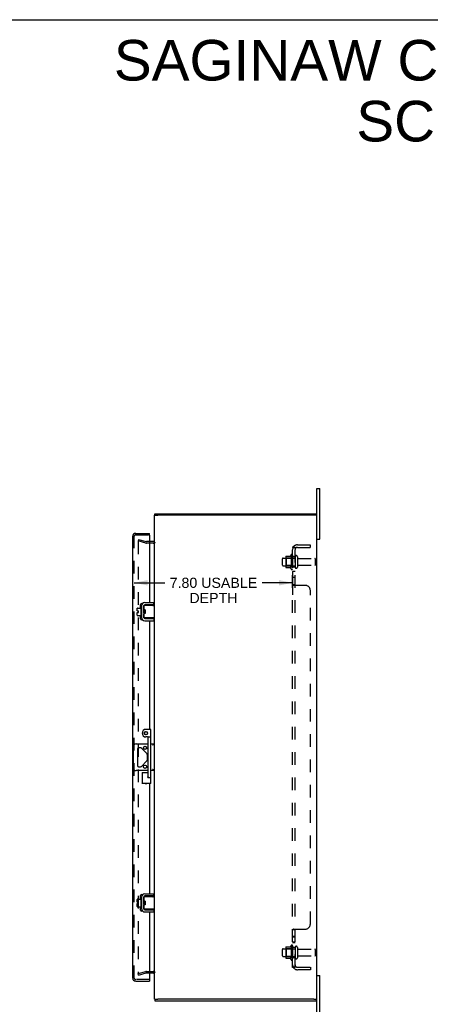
# Model space of a CAD drawing. Header units: inches. Extents: x 0 to 113, y 0 to 73.
# Tile 5 of 6: x 57 to 77, y 25 to 73. Entities that reach past the tile are written whole.
import ezdxf

# ---------------------------------------------------------------- set-up
doc = ezdxf.new("R2010")
doc.units = ezdxf.units.IN
doc.header["$LTSCALE"] = 6.233333
doc.header["$MEASUREMENT"] = 0
doc.linetypes.add('HIDDEN', pattern=[0.2, 0.1, -0.1])
doc.layers.get('0').update_dxf_attribs({"linetype": 'CONTINUOUS'})
for name, color, linetype in [('DEFAULT_2', 8, 'HIDDEN'), ('DIMENSIONS', 7, 'CONTINUOUS'), ('DOOR_ASSEMBLY', 7, 'CONTINUOUS'), ('SUBPANEL', 7, 'CONTINUOUS')]:
    doc.layers.add(name, color=color, linetype=linetype)
doc.styles.get("Standard").update_dxf_attribs({"font": 'arial.ttf'})
doc.dimstyles.new('DIMSTYLE_1', dxfattribs={"dimtxt": 0.5, "dimasz": 0.666667, "dimexe": 0.09, "dimexo": 0.07, "dimgap": 0.0375, "dimtad": 0, "dimtih": 1, "dimtoh": 1, "dimzin": 4, "dimdsep": 46, "dimtxsty": 'Standard', "dimblk": '_FILLED', "dimblk1": '_FILLED', "dimblk2": '_FILLED', "dimcen": 0.09, "dimadec": 3, "dimazin": 1, "dimtfac": 1, "dimtdec": 3, "dimtofl": 0, "dimtmove": 0, "dimatfit": 3, "dimldrblk": '_FILLED', "dimfxl": 0, "dimtolj": 1, "dimtzin": 4, "dimarcsym": 0})

# ---------------------------------------------------------------- blocks, each defined once
blk = doc.blocks.new('_FILLED')
at = {"color": 0, "linetype": 'ByBlock'}
blk.add_solid([(0, 0), (-1, 0.2), (-1, -0.2)], dxfattribs=at)
blk = doc.blocks.new('*D5')
at = {"layer": 'DIMENSIONS', "color": 2, "linetype": 'Continuous'}
for p, q in [((70.581, 46.143), (70.581, 44.987)), ((62.783, 45.587), (64.281, 45.587)), ((70.581, 45.587), (69.084, 45.587))]:
    blk.add_line(p, q, dxfattribs=at)
at = {"layer": 'DIMENSIONS', "color": 2, "linetype": 'Continuous', "xscale": 0.6666666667, "yscale": 0.6666666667, "zscale": 0.6666666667, "rotation": 180}
blk.add_blockref('_FILLED', (62.783, 45.587), dxfattribs=at)
at = {"layer": 'DIMENSIONS', "color": 2, "linetype": 'Continuous', "xscale": 0.6666666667, "yscale": 0.6666666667, "zscale": 0.6666666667}
blk.add_blockref('_FILLED', (70.581, 45.587), dxfattribs=at)
at = {"layer": 'DIMENSIONS', "color": 2, "linetype": 'Continuous', "insert": (66.682, 45.837), "char_height": 0.5, "width": 4.30297, "attachment_point": 2, "line_spacing_factor": 0.9}
blk.add_mtext('7.80 USABLE\\PDEPTH', dxfattribs=at)

msp = doc.modelspace()

# ---------------------------------------------------------------- linework, layer by layer
at = {"color": 7, "linetype": 'Continuous'}
for p, q in [((0, 73.333), (113.333, 73.333)), ((71.781, 50.24), (71.916, 50.24)), ((71.916, 47.74), (71.916, 50.24)), ((63.781, 48.915), (63.936, 48.915)), ((63.801, 48.915), (63.801, 48.99)), ((71.781, 48.915), (71.634, 48.915)), ((71.751, 48.915), (71.751, 48.99)), ((71.781, 47.74), (71.916, 47.74)), ((62.929, 44.199), (62.929, 44.335)), ((62.929, 44.199), (62.997, 44.199)), ((62.939, 44.345), (63.104, 44.345)), ((62.997, 44.131), (62.997, 44.199)), ((63.104, 44.409), (63.104, 43.922)), ((63.114, 44.419), (63.134, 44.419)), ((63.144, 44.479), (63.147, 44.479)), ((63.248, 44.448), (63.248, 43.883)), ((63.252, 44.277), (63.248, 44.284)), ((63.252, 44.283), (63.252, 44.468)), ((63.262, 44.478), (63.781, 44.478)), ((63.312, 44.258), (63.262, 44.258)), ((63.27, 44.246), (63.263, 44.258)), ((63.274, 44.258), (63.269, 44.248)), ((63.282, 44.153), (63.28, 44.178)), ((63.748, 44.508), (63.308, 44.508)), ((63.312, 44.258), (63.312, 44.073)), ((63.748, 44.508), (63.748, 44.612)), ((63.781, 43.853), (63.781, 44.478)), ((62.929, 43.985), (62.929, 44.131)), ((62.929, 44.131), (62.997, 44.131)), ((62.939, 43.975), (63.104, 43.975)), ((63.114, 43.912), (63.134, 43.912)), ((63.144, 43.852), (63.147, 43.852)), ((63.248, 44.076), (63.254, 44.064)), ((63.252, 43.863), (63.252, 44.048)), ((63.312, 44.073), (63.262, 44.073)), ((63.781, 43.853), (63.262, 43.853)), ((63.288, 44.073), (63.294, 44.082)), ((63.292, 44.085), (63.299, 44.073)), ((63.308, 43.823), (63.748, 43.823)), ((63.708, 43.86), (63.701, 43.863)), ((63.748, 43.823), (63.748, 43.719)), ((62.745, 36.459), (62.745, 37.521)), ((62.87, 37.646), (63.466, 37.646)), ((62.936, 37.393), (62.936, 36.588)), ((63.097, 37.455), (62.998, 37.455)), ((63.407, 37.171), (63.141, 37.437)), ((63.606, 37.646), (63.781, 37.646)), ((63.426, 36.854), (63.426, 37.127)), ((62.998, 36.525), (63.097, 36.525)), ((63.141, 36.544), (63.407, 36.809)), ((63.466, 36.334), (62.87, 36.334)), ((63.781, 36.334), (63.606, 36.334)), ((63.144, 30.129), (63.147, 30.129)), ((63.248, 30.098), (63.248, 29.533)), ((63.252, 29.933), (63.252, 30.118)), ((63.262, 30.128), (63.781, 30.128)), ((63.748, 30.158), (63.308, 30.158)), ((63.748, 30.158), (63.748, 30.262)), ((63.781, 29.503), (63.781, 30.128)), ((62.929, 29.849), (62.929, 29.985)), ((62.929, 29.849), (62.997, 29.849)), ((62.929, 29.781), (62.997, 29.781)), ((62.929, 29.635), (62.929, 29.781)), ((62.939, 29.995), (63.104, 29.995)), ((62.939, 29.625), (63.104, 29.625)), ((62.997, 29.781), (62.997, 29.849)), ((63.104, 30.059), (63.104, 29.572)), ((63.114, 30.069), (63.134, 30.069)), ((63.252, 29.927), (63.248, 29.934)), ((63.248, 29.726), (63.254, 29.714)), ((63.252, 29.513), (63.252, 29.698)), ((63.312, 29.908), (63.262, 29.908)), ((63.312, 29.723), (63.262, 29.723)), ((63.27, 29.896), (63.263, 29.908)), ((63.274, 29.908), (63.269, 29.898)), ((63.282, 29.803), (63.28, 29.828)), ((63.288, 29.723), (63.294, 29.732)), ((63.292, 29.735), (63.299, 29.723)), ((63.312, 29.908), (63.312, 29.723)), ((63.114, 29.562), (63.134, 29.562)), ((63.144, 29.502), (63.147, 29.502)), ((63.781, 29.503), (63.262, 29.503)), ((63.308, 29.473), (63.748, 29.473)), ((63.708, 29.51), (63.701, 29.513)), ((63.748, 29.473), (63.748, 29.369)), ((71.781, 26.24), (71.916, 26.24)), ((71.916, 23.74), (71.916, 26.24)), ((63.781, 25.065), (63.936, 25.065)), ((63.801, 25.065), (63.801, 24.99)), ((71.626, 25.065), (71.781, 25.065)), ((71.751, 25.065), (71.751, 24.99))]:
    msp.add_line(p, q, dxfattribs=at)
at = {"color": 3, "linetype": 'Continuous'}
for p, q in [((71.781, 23.74), (71.781, 50.24)), ((63.781, 44.478), (63.781, 48.915)), ((63.801, 48.99), (71.751, 48.99)), ((71.626, 48.915), (63.936, 48.915)), ((63.711, 47.615), (63.533, 47.615)), ((63.144, 44.479), (63.144, 43.852)), ((63.308, 44.612), (63.748, 44.612)), ((63.308, 43.719), (63.748, 43.719)), ((63.781, 30.128), (63.781, 43.853)), ((63.144, 30.129), (63.144, 29.502)), ((63.308, 30.262), (63.748, 30.262)), ((63.308, 29.369), (63.748, 29.369)), ((63.781, 25.065), (63.781, 29.503)), ((63.533, 26.365), (63.711, 26.365)), ((63.801, 24.99), (71.751, 24.99)), ((71.626, 25.065), (63.936, 25.065))]:
    msp.add_line(p, q, dxfattribs=at)
at = {"color": 7, "linetype": 'Continuous'}
for points in [[(63.255, 44.189), (63.254, 44.2), (63.253, 44.21), (63.252, 44.22), (63.252, 44.229), (63.251, 44.239), (63.25, 44.247), (63.25, 44.255), (63.249, 44.262), (63.248, 44.269), (63.248, 44.274), (63.248, 44.275)], [(63.252, 44.283), (63.252, 44.281), (63.252, 44.279), (63.252, 44.278), (63.252, 44.276), (63.252, 44.274), (63.252, 44.273), (63.253, 44.272), (63.253, 44.27), (63.253, 44.269), (63.254, 44.268), (63.254, 44.267), (63.255, 44.266), (63.255, 44.265), (63.255, 44.264), (63.256, 44.263), (63.256, 44.262), (63.257, 44.261), (63.257, 44.26), (63.258, 44.26), (63.259, 44.259), (63.259, 44.259), (63.26, 44.258), (63.261, 44.258), (63.262, 44.258)], [(63.258, 44.135), (63.257, 44.157), (63.255, 44.189)], [(63.28, 44.178), (63.279, 44.186), (63.278, 44.193), (63.278, 44.201), (63.277, 44.208), (63.276, 44.215), (63.275, 44.221), (63.274, 44.227), (63.274, 44.232), (63.273, 44.236), (63.272, 44.24), (63.271, 44.243), (63.27, 44.245), (63.27, 44.246)], [(63.292, 44.085), (63.292, 44.086), (63.291, 44.088), (63.29, 44.091), (63.289, 44.095), (63.289, 44.099), (63.288, 44.104), (63.287, 44.11), (63.286, 44.116), (63.285, 44.123), (63.285, 44.13), (63.284, 44.138), (63.283, 44.145), (63.282, 44.153)], [(63.305, 44.189), (63.304, 44.199), (63.303, 44.21), (63.302, 44.22), (63.302, 44.23), (63.301, 44.239), (63.3, 44.247), (63.3, 44.255), (63.299, 44.258)], [(63.308, 44.135), (63.307, 44.156), (63.305, 44.189)], [(63.701, 44.468), (63.708, 44.47), (63.712, 44.471), (63.715, 44.473), (63.718, 44.473), (63.721, 44.474), (63.724, 44.475), (63.726, 44.476), (63.729, 44.476), (63.731, 44.477), (63.734, 44.477), (63.736, 44.478), (63.738, 44.478), (63.74, 44.478)], [(63.262, 44.073), (63.261, 44.073), (63.26, 44.072), (63.259, 44.072), (63.259, 44.072), (63.258, 44.071), (63.258, 44.07), (63.257, 44.07), (63.256, 44.069), (63.256, 44.068), (63.255, 44.067), (63.255, 44.066), (63.255, 44.065), (63.254, 44.064), (63.254, 44.063), (63.253, 44.062), (63.253, 44.06), (63.253, 44.059), (63.253, 44.058), (63.252, 44.056), (63.252, 44.055), (63.252, 44.053), (63.252, 44.052), (63.252, 44.05), (63.252, 44.048)], [(63.263, 44.073), (63.262, 44.079), (63.261, 44.087), (63.261, 44.096), (63.26, 44.105), (63.259, 44.115), (63.259, 44.125), (63.258, 44.135)], [(63.312, 44.086), (63.312, 44.086), (63.311, 44.095), (63.31, 44.104), (63.309, 44.114), (63.309, 44.124), (63.308, 44.135)], [(63.74, 43.853), (63.738, 43.853), (63.736, 43.853), (63.734, 43.853), (63.731, 43.854), (63.729, 43.854), (63.726, 43.855), (63.724, 43.855), (63.721, 43.856), (63.718, 43.857), (63.715, 43.858), (63.712, 43.859), (63.708, 43.86)], [(63.775, 37.646), (63.771, 37.646), (63.767, 37.644), (63.763, 37.642), (63.758, 37.64), (63.753, 37.636), (63.748, 37.633), (63.742, 37.629), (63.737, 37.625), (63.731, 37.62), (63.725, 37.616), (63.718, 37.611), (63.712, 37.606), (63.706, 37.601), (63.7, 37.596), (63.694, 37.591), (63.687, 37.586)], [(63.706, 36.379), (63.694, 36.389), (63.687, 36.394)], [(63.775, 36.334), (63.771, 36.335), (63.767, 36.336), (63.763, 36.338), (63.758, 36.341), (63.753, 36.344), (63.748, 36.348), (63.742, 36.352), (63.737, 36.356), (63.731, 36.36), (63.725, 36.365), (63.718, 36.37), (63.712, 36.374), (63.706, 36.379)], [(63.701, 30.118), (63.708, 30.12), (63.712, 30.121), (63.715, 30.123), (63.718, 30.123), (63.721, 30.124), (63.724, 30.125), (63.726, 30.126), (63.729, 30.126), (63.731, 30.127), (63.734, 30.127), (63.736, 30.128), (63.738, 30.128), (63.74, 30.128)], [(63.255, 29.839), (63.254, 29.85), (63.253, 29.86), (63.252, 29.87), (63.252, 29.879), (63.251, 29.889), (63.25, 29.897), (63.25, 29.905), (63.249, 29.912), (63.248, 29.919), (63.248, 29.924), (63.248, 29.925)], [(63.252, 29.933), (63.252, 29.931), (63.252, 29.929), (63.252, 29.928), (63.252, 29.926), (63.252, 29.924), (63.252, 29.923), (63.253, 29.922), (63.253, 29.92), (63.253, 29.919), (63.254, 29.918), (63.254, 29.917), (63.255, 29.916), (63.255, 29.915), (63.255, 29.914), (63.256, 29.913), (63.256, 29.912), (63.257, 29.911), (63.257, 29.91), (63.258, 29.91), (63.259, 29.909), (63.259, 29.909), (63.26, 29.908), (63.261, 29.908), (63.262, 29.908)], [(63.262, 29.723), (63.261, 29.723), (63.26, 29.722), (63.259, 29.722), (63.259, 29.722), (63.258, 29.721), (63.258, 29.72), (63.257, 29.72), (63.256, 29.719), (63.256, 29.718), (63.255, 29.717), (63.255, 29.716), (63.255, 29.715), (63.254, 29.714), (63.254, 29.713), (63.253, 29.712), (63.253, 29.71), (63.253, 29.709), (63.253, 29.708), (63.252, 29.706), (63.252, 29.705), (63.252, 29.703), (63.252, 29.702), (63.252, 29.7), (63.252, 29.698)], [(63.258, 29.785), (63.257, 29.807), (63.255, 29.839)], [(63.263, 29.723), (63.262, 29.729), (63.261, 29.737), (63.261, 29.746), (63.26, 29.755), (63.259, 29.765), (63.259, 29.775), (63.258, 29.785)], [(63.28, 29.828), (63.279, 29.836), (63.278, 29.843), (63.278, 29.851), (63.277, 29.858), (63.276, 29.865), (63.275, 29.871), (63.274, 29.877), (63.274, 29.882), (63.273, 29.886), (63.272, 29.89), (63.271, 29.893), (63.27, 29.895), (63.27, 29.896)], [(63.292, 29.735), (63.292, 29.736), (63.291, 29.738), (63.29, 29.741), (63.289, 29.745), (63.289, 29.749), (63.288, 29.754), (63.287, 29.76), (63.286, 29.766), (63.285, 29.773), (63.285, 29.78), (63.284, 29.788), (63.283, 29.795), (63.282, 29.803)], [(63.305, 29.839), (63.304, 29.849), (63.303, 29.86), (63.302, 29.87), (63.302, 29.88), (63.301, 29.889), (63.3, 29.897), (63.3, 29.905), (63.299, 29.908)], [(63.308, 29.785), (63.307, 29.806), (63.305, 29.839)], [(63.312, 29.736), (63.312, 29.736), (63.311, 29.745), (63.31, 29.754), (63.309, 29.764), (63.309, 29.774), (63.308, 29.785)], [(63.74, 29.503), (63.738, 29.503), (63.736, 29.503), (63.734, 29.503), (63.731, 29.504), (63.729, 29.504), (63.726, 29.505), (63.724, 29.505), (63.721, 29.506), (63.718, 29.507), (63.715, 29.508), (63.712, 29.509), (63.708, 29.51)]]:
    msp.add_lwpolyline(points, dxfattribs=at)
for centre in [(63.316, 37.455), (63.316, 36.525)]:
    msp.add_circle(centre, 0.08, dxfattribs=at)
at = {"color": 3, "linetype": 'Continuous'}
for centre, radius, start, end in [((63.711, 47.685), 0.07, 270, 360), ((63.308, 44.448), 0.164, 90, 180), ((63.308, 43.883), 0.164, 180, 270), ((63.308, 30.098), 0.164, 90, 180), ((63.308, 29.533), 0.164, 180, 270), ((63.711, 26.295), 0.07, 0, 90)]:
    msp.add_arc(centre, radius, start, end, dxfattribs=at)
at = {"color": 7, "linetype": 'Continuous'}
for centre, radius, start, end in [((62.939, 44.335), 0.01, 90, 180), ((63.114, 44.409), 0.01, 90, 180), ((63.134, 44.409), 0.01, 0, 90), ((63.308, 44.448), 0.06, 90, 180), ((63.262, 44.468), 0.01, 90, 144.8477), ((62.939, 43.985), 0.01, 180, 270), ((63.114, 43.922), 0.01, 180, 270), ((63.134, 43.922), 0.01, 270, 360), ((63.308, 43.883), 0.06, 180, 270), ((63.262, 43.863), 0.01, 214.8438, 270), ((62.87, 37.521), 0.125, 90, 180), ((62.998, 37.393), 0.0625, 90, 180), ((63.097, 37.393), 0.0625, 45, 90), ((63.363, 37.127), 0.0625, 0, 45), ((62.87, 36.459), 0.125, 180, 270), ((62.998, 36.588), 0.0625, 180, 270), ((63.097, 36.588), 0.0625, 270, 315), ((63.363, 36.854), 0.0625, 315, 360), ((63.308, 30.098), 0.06, 90, 180), ((63.262, 30.118), 0.01, 90, 144.8477), ((62.939, 29.985), 0.01, 90, 180), ((62.939, 29.635), 0.01, 180, 270), ((63.114, 30.059), 0.01, 90, 180), ((63.134, 30.059), 0.01, 0, 90), ((63.114, 29.572), 0.01, 180, 270), ((63.134, 29.572), 0.01, 270, 360), ((63.308, 29.533), 0.06, 180, 270), ((63.262, 29.513), 0.01, 180, 189.0225), ((63.262, 29.513), 0.01, 214.7076, 270)]:
    msp.add_arc(centre, radius, start, end, dxfattribs=at)
at = {"layer": 'DEFAULT_2', "color": 8, "linetype": 'HIDDEN'}
for p, q in [((62.988, 47.72), (62.969, 47.647)), ((63.353, 47.544), (62.969, 47.647)), ((62.969, 47.615), (62.969, 26.366)), ((62.988, 47.72), (63.372, 47.617)), ((63.533, 47.615), (63.383, 47.615)), ((63.711, 47.54), (63.383, 47.54)), ((70.081, 46.458), (70.081, 46.773)), ((70.111, 46.803), (70.706, 46.803)), ((70.245, 46.871), (70.245, 46.36)), ((70.265, 46.799), (70.245, 46.819)), ((70.256, 46.893), (70.483, 46.893)), ((70.265, 46.799), (70.265, 46.432)), ((70.561, 46.799), (70.265, 46.799)), ((70.511, 46.971), (70.511, 46.259)), ((70.561, 46.799), (70.581, 46.819)), ((70.561, 46.799), (70.561, 46.432)), ((70.581, 46.949), (70.581, 46.281)), ((70.706, 46.873), (70.706, 46.358)), ((70.816, 46.873), (70.816, 46.358)), ((70.879, 46.78), (71.676, 46.78)), ((71.706, 46.48), (71.706, 46.75)), ((70.111, 46.428), (70.706, 46.428)), ((70.265, 46.432), (70.245, 46.412)), ((70.256, 46.338), (70.483, 46.338)), ((70.561, 46.432), (70.265, 46.432)), ((70.561, 46.432), (70.581, 46.412)), ((70.879, 46.45), (71.676, 46.45)), ((70.511, 27.721), (70.511, 27.009)), ((70.581, 27.699), (70.581, 27.031)), ((70.081, 27.208), (70.081, 27.523)), ((70.111, 27.553), (70.706, 27.553)), ((70.111, 27.178), (70.706, 27.178)), ((70.245, 27.621), (70.245, 27.11)), ((70.265, 27.549), (70.245, 27.569)), ((70.265, 27.182), (70.245, 27.162)), ((70.256, 27.643), (70.483, 27.643)), ((70.561, 27.549), (70.265, 27.549)), ((70.265, 27.549), (70.265, 27.182)), ((70.561, 27.182), (70.265, 27.182)), ((70.561, 27.549), (70.581, 27.569)), ((70.561, 27.549), (70.561, 27.182)), ((70.561, 27.182), (70.581, 27.162)), ((70.706, 27.623), (70.706, 27.108)), ((70.816, 27.623), (70.816, 27.108)), ((70.879, 27.53), (71.676, 27.53)), ((70.879, 27.2), (71.676, 27.2)), ((71.706, 27.23), (71.706, 27.5)), ((70.256, 27.088), (70.483, 27.088)), ((62.969, 26.333), (63.353, 26.436)), ((62.988, 26.261), (62.969, 26.333)), ((62.988, 26.261), (63.372, 26.364)), ((63.383, 26.44), (63.711, 26.44)), ((63.383, 26.365), (63.533, 26.365))]:
    msp.add_line(p, q, dxfattribs=at)
for points in [[(62.988, 47.635), (62.987, 47.635), (62.985, 47.634), (62.983, 47.634), (62.981, 47.633), (62.979, 47.633), (62.978, 47.632), (62.976, 47.63), (62.975, 47.629), (62.973, 47.628), (62.972, 47.626), (62.971, 47.624), (62.97, 47.623), (62.969, 47.621), (62.969, 47.619), (62.969, 47.617), (62.969, 47.615)], [(62.993, 47.634), (62.991, 47.634), (62.989, 47.635), (62.988, 47.635)], [(62.969, 26.366), (62.969, 26.364), (62.969, 26.362), (62.969, 26.36), (62.97, 26.358), (62.971, 26.356)], [(62.988, 26.346), (62.987, 26.346), (62.985, 26.346), (62.983, 26.347), (62.981, 26.347), (62.979, 26.348), (62.978, 26.349), (62.976, 26.35), (62.975, 26.351), (62.973, 26.353), (62.972, 26.354), (62.971, 26.356)], [(62.993, 26.346), (62.991, 26.346), (62.989, 26.346), (62.988, 26.346)]]:
    msp.add_lwpolyline(points, dxfattribs=at)
for centre, radius, start, end in [((63.383, 47.655), 0.04, 255, 270), ((63.711, 47.685), 0.145, 270, 317.0142), ((63.383, 47.655), 0.115, 255, 270), ((70.111, 46.773), 0.03, 90, 180), ((70.386, 46.871), 0.141, 174.7919, 180), ((70.256, 46.883), 0.01, 90, 174.8062), ((70.465, 46.903), 0.01, 270, 336.0321), ((71.111, 46.615), 0.698, 149.3369, 156.0321), ((70.543, 46.949), 0.0384, 0, 145.5503), ((70.761, 46.873), 0.055, 0, 180), ((70.879, 46.843), 0.0625, 180, 270), ((71.676, 46.75), 0.03, 360, 90), ((70.111, 46.458), 0.03, 180, 270), ((70.386, 46.36), 0.141, 180, 185.2081), ((70.256, 46.348), 0.01, 185.1938, 270), ((70.465, 46.328), 0.01, 23.9679, 90), ((71.111, 46.615), 0.698, 203.9679, 210.6631), ((70.543, 46.281), 0.0384, 214.4497, 360), ((70.761, 46.358), 0.055, 180, 360), ((70.879, 46.388), 0.0625, 90, 180), ((71.676, 46.48), 0.03, 270, 0), ((71.111, 27.365), 0.698, 149.3369, 156.0321), ((70.543, 27.699), 0.0384, 0, 145.5503), ((70.761, 27.623), 0.055, 0, 180), ((70.111, 27.523), 0.03, 90, 180), ((70.111, 27.208), 0.03, 180, 270), ((70.386, 27.621), 0.141, 174.7919, 180), ((70.256, 27.633), 0.01, 90, 174.8062), ((70.465, 27.653), 0.01, 270, 336.0321), ((70.879, 27.593), 0.0625, 180, 270), ((70.879, 27.138), 0.0625, 90, 180), ((71.676, 27.5), 0.03, 360, 90), ((71.676, 27.23), 0.03, 270, 0), ((70.386, 27.11), 0.141, 180, 185.2081), ((70.256, 27.098), 0.01, 185.1938, 270), ((70.465, 27.078), 0.01, 23.9679, 90), ((71.111, 27.365), 0.698, 203.9679, 210.6631), ((70.543, 27.031), 0.0384, 214.4497, 360), ((70.761, 27.108), 0.055, 180, 360), ((63.383, 26.325), 0.115, 90, 105), ((63.383, 26.325), 0.04, 90, 105), ((63.711, 26.295), 0.145, 42.9858, 90)]:
    msp.add_arc(centre, radius, start, end, dxfattribs=at)
at = {"layer": 'DOOR_ASSEMBLY', "color": 3, "linetype": 'Continuous'}
for p, q in [((62.708, 26.104), (62.708, 47.877)), ((62.853, 48.022), (63.533, 48.022)), ((63.533, 47.931), (63.533, 44.612)), ((63.092, 44.345), (63.092, 44.522)), ((63.142, 44.572), (63.198, 44.572)), ((63.248, 44.455), (63.248, 44.283)), ((63.533, 44.508), (63.533, 44.478)), ((63.092, 43.809), (63.092, 43.975)), ((63.198, 43.759), (63.142, 43.759)), ((63.248, 44.075), (63.248, 43.875)), ((63.533, 43.853), (63.533, 43.823)), ((63.533, 43.719), (63.533, 38.365)), ((63.533, 35.703), (63.533, 30.262)), ((63.092, 29.995), (63.092, 30.172)), ((63.142, 30.222), (63.198, 30.222)), ((63.248, 30.105), (63.248, 29.933)), ((63.533, 30.158), (63.533, 30.128)), ((63.092, 29.459), (63.092, 29.625)), ((63.248, 29.725), (63.248, 29.525)), ((63.198, 29.409), (63.142, 29.409)), ((63.533, 29.503), (63.533, 29.473)), ((63.533, 29.369), (63.533, 26.05)), ((62.853, 25.959), (63.533, 25.959))]:
    msp.add_line(p, q, dxfattribs=at)
at = {"layer": 'DOOR_ASSEMBLY', "color": 8, "linetype": 'HIDDEN'}
for p, q in [((62.783, 26.104), (62.783, 47.877)), ((62.853, 47.947), (63.517, 47.947)), ((63.517, 26.034), (62.853, 26.034))]:
    msp.add_line(p, q, dxfattribs=at)
at = {"layer": 'DOOR_ASSEMBLY', "color": 7, "linetype": 'Continuous'}
for p, q in [((63.533, 47.947), (63.517, 47.947)), ((63.533, 47.947), (63.533, 48.022)), ((63.576, 38.365), (63.356, 38.365)), ((63.606, 35.703), (63.606, 38.335)), ((63.436, 37.99), (63.356, 37.99)), ((63.466, 36.02), (63.466, 37.96)), ((63.496, 37.99), (63.576, 37.99)), ((63.168, 36.24), (63.168, 35.703)), ((63.168, 36.24), (63.466, 36.24)), ((63.488, 35.99), (63.576, 35.99)), ((63.606, 35.703), (63.168, 35.703)), ((63.517, 26.034), (63.533, 26.034)), ((63.533, 26.034), (63.533, 25.959))]:
    msp.add_line(p, q, dxfattribs=at)
for points in [[(63.168, 36.24), (63.168, 36.24), (63.169, 36.239), (63.17, 36.238), (63.189, 36.219)], [(63.189, 36.219), (63.194, 36.215), (63.198, 36.21)], [(63.436, 36.02), (63.442, 36.014), (63.449, 36.008), (63.455, 36.002), (63.462, 35.998), (63.469, 35.995), (63.475, 35.992), (63.481, 35.991), (63.488, 35.99)], [(63.168, 35.703), (63.168, 35.703), (63.169, 35.704), (63.17, 35.705), (63.189, 35.724)], [(63.189, 35.724), (63.194, 35.728), (63.198, 35.733)], [(63.584, 35.724), (63.58, 35.728), (63.576, 35.733)], [(63.606, 35.703), (63.605, 35.703), (63.605, 35.704), (63.604, 35.705), (63.584, 35.724)]]:
    msp.add_lwpolyline(points, dxfattribs=at)
for radius in [0.085, 0.08]:
    msp.add_circle((63.356, 38.178), radius, dxfattribs=at)
at = {"layer": 'DOOR_ASSEMBLY', "color": 3, "linetype": 'Continuous'}
for centre, radius, start, end in [((62.853, 47.877), 0.145, 90, 180), ((63.517, 47.931), 0.0156, 0, 90), ((63.142, 44.522), 0.05, 90, 180), ((63.198, 44.522), 0.05, 87.7617, 90), ((63.142, 43.809), 0.05, 180, 270), ((63.198, 43.809), 0.05, 270, 272.2383), ((63.356, 35.803), 0.109, 246.6208, 293.3792), ((63.142, 30.172), 0.05, 90, 180), ((63.198, 30.172), 0.05, 87.7617, 90), ((63.142, 29.459), 0.05, 180, 270), ((63.198, 29.459), 0.05, 270, 272.2383), ((62.853, 26.104), 0.145, 180, 270), ((63.517, 26.05), 0.0156, 270, 360)]:
    msp.add_arc(centre, radius, start, end, dxfattribs=at)
at = {"layer": 'DOOR_ASSEMBLY', "color": 8, "linetype": 'HIDDEN'}
for centre, start, end in [((62.853, 47.877), 90, 180), ((62.853, 26.104), 180, 270)]:
    msp.add_arc(centre, 0.07, start, end, dxfattribs=at)
at = {"layer": 'DOOR_ASSEMBLY', "color": 7, "linetype": 'Continuous'}
for centre, radius, start, end in [((63.356, 38.178), 0.188, 90, 270), ((63.576, 38.335), 0.03, 0, 90), ((63.436, 37.96), 0.03, 359.9987, 89.9934), ((63.496, 37.96), 0.03, 90, 180), ((63.576, 37.96), 0.03, 0, 90), ((63.496, 36.02), 0.03, 180, 270), ((63.576, 36.02), 0.03, 270, 360)]:
    msp.add_arc(centre, radius, start, end, dxfattribs=at)
at = {"layer": 'SUBPANEL', "color": 8, "linetype": 'HIDDEN'}
for p, q in [((70.581, 26.647), (70.581, 47.334)), ((70.706, 47.334), (70.581, 47.334)), ((70.635, 47.373), (70.732, 47.293)), ((70.706, 26.647), (70.706, 47.334)), ((70.818, 47.459), (71.456, 47.459)), ((70.818, 47.334), (71.456, 47.334)), ((71.456, 47.334), (71.456, 47.459)), ((70.706, 46.865), (70.581, 46.865)), ((70.706, 46.365), (70.581, 46.365)), ((70.706, 46.137), (70.581, 46.137)), ((70.706, 45.856), (70.581, 45.856)), ((70.581, 45.493), (70.581, 45.494)), ((70.706, 45.494), (70.581, 45.494)), ((70.586, 45.485), (70.584, 45.486)), ((70.635, 45.459), (70.633, 45.46)), ((71.206, 45.459), (70.635, 45.459)), ((70.706, 45.493), (70.706, 45.494)), ((70.708, 45.488), (70.708, 45.49)), ((70.731, 45.469), (70.73, 45.47)), ((71.456, 28.772), (71.456, 45.209)), ((70.706, 28.486), (70.581, 28.486)), ((70.706, 28.161), (70.581, 28.161)), ((70.584, 28.494), (70.583, 28.493)), ((70.588, 28.497), (70.586, 28.496)), ((70.592, 28.5), (70.59, 28.499)), ((70.616, 28.511), (70.609, 28.508)), ((70.635, 28.522), (71.206, 28.522)), ((70.71, 28.494), (70.708, 28.492)), ((70.731, 28.513), (70.731, 28.512)), ((70.732, 28.522), (70.732, 28.52)), ((70.732, 28.519), (70.732, 28.517)), ((70.706, 28.125), (70.581, 28.125)), ((70.706, 27.88), (70.581, 27.88)), ((70.706, 27.844), (70.581, 27.844)), ((70.706, 27.615), (70.581, 27.615)), ((70.706, 27.115), (70.581, 27.115)), ((70.635, 26.608), (70.732, 26.687)), ((70.706, 26.647), (70.581, 26.647)), ((70.682, 26.656), (70.681, 26.656)), ((70.684, 26.657), (70.682, 26.656)), ((70.686, 26.657), (70.684, 26.657)), ((70.687, 26.658), (70.686, 26.657)), ((70.689, 26.659), (70.687, 26.658)), ((70.69, 26.659), (70.689, 26.659)), ((70.691, 26.66), (70.69, 26.659)), ((70.693, 26.66), (70.691, 26.66)), ((70.694, 26.661), (70.693, 26.66)), ((70.695, 26.662), (70.694, 26.661)), ((70.697, 26.662), (70.695, 26.662)), ((70.698, 26.663), (70.697, 26.662)), ((70.699, 26.663), (70.698, 26.663)), ((70.7, 26.664), (70.699, 26.663)), ((70.701, 26.665), (70.7, 26.664)), ((70.702, 26.665), (70.701, 26.665)), ((70.704, 26.666), (70.702, 26.665)), ((70.724, 26.674), (70.719, 26.669)), ((70.818, 26.647), (71.456, 26.647)), ((71.456, 26.522), (70.818, 26.522)), ((71.456, 26.647), (71.456, 26.522))]:
    msp.add_line(p, q, dxfattribs=at)
for points in [[(70.603, 47.354), (70.6, 47.353), (70.597, 47.351), (70.595, 47.35), (70.592, 47.349), (70.59, 47.347), (70.588, 47.346), (70.586, 47.344), (70.584, 47.342), (70.583, 47.341), (70.582, 47.339), (70.582, 47.338), (70.581, 47.336), (70.581, 47.335), (70.581, 47.334)], [(70.635, 47.373), (70.633, 47.371), (70.632, 47.369), (70.63, 47.367), (70.627, 47.366), (70.625, 47.364), (70.622, 47.363), (70.619, 47.361), (70.616, 47.36), (70.613, 47.358), (70.609, 47.357), (70.603, 47.354)], [(70.649, 47.334), (70.649, 47.334), (70.648, 47.334), (70.648, 47.334), (70.648, 47.334), (70.647, 47.334), (70.647, 47.334), (70.647, 47.334), (70.647, 47.334), (70.646, 47.334), (70.646, 47.334), (70.646, 47.334)], [(70.646, 47.334), (70.646, 47.334), (70.646, 47.334), (70.647, 47.334), (70.647, 47.334), (70.647, 47.334), (70.648, 47.334), (70.648, 47.334), (70.649, 47.334), (70.649, 47.334), (70.65, 47.334), (70.65, 47.334), (70.651, 47.334), (70.651, 47.333), (70.652, 47.333), (70.653, 47.333), (70.653, 47.333), (70.654, 47.333), (70.654, 47.333), (70.655, 47.333), (70.656, 47.333), (70.656, 47.332), (70.657, 47.332), (70.658, 47.332), (70.659, 47.332), (70.659, 47.332), (70.66, 47.332), (70.661, 47.331), (70.662, 47.331), (70.662, 47.331), (70.663, 47.331), (70.664, 47.331), (70.665, 47.33), (70.665, 47.33), (70.666, 47.33), (70.667, 47.33), (70.668, 47.329), (70.669, 47.329), (70.669, 47.329), (70.67, 47.329), (70.671, 47.328), (70.672, 47.328), (70.673, 47.328), (70.674, 47.328), (70.675, 47.327), (70.675, 47.327), (70.676, 47.327), (70.677, 47.326), (70.678, 47.326), (70.679, 47.326), (70.68, 47.325), (70.681, 47.325), (70.682, 47.325), (70.683, 47.324), (70.684, 47.324), (70.685, 47.324), (70.686, 47.323), (70.687, 47.323), (70.687, 47.322), (70.688, 47.322), (70.689, 47.322), (70.69, 47.321), (70.691, 47.321), (70.692, 47.321), (70.693, 47.32), (70.694, 47.32), (70.694, 47.319), (70.695, 47.319), (70.696, 47.319), (70.697, 47.318), (70.697, 47.318), (70.698, 47.318), (70.699, 47.317), (70.7, 47.317), (70.7, 47.317), (70.701, 47.316), (70.702, 47.316), (70.702, 47.316), (70.703, 47.315), (70.704, 47.315), (70.704, 47.315), (70.705, 47.314), (70.705, 47.314), (70.706, 47.314), (70.706, 47.313), (70.707, 47.313), (70.707, 47.313), (70.708, 47.312), (70.708, 47.312), (70.709, 47.312), (70.709, 47.312), (70.709, 47.311), (70.71, 47.311), (70.71, 47.311)], [(70.721, 47.31), (70.719, 47.312), (70.718, 47.314), (70.716, 47.316), (70.714, 47.318), (70.712, 47.32), (70.711, 47.322), (70.71, 47.324), (70.708, 47.326), (70.708, 47.328), (70.707, 47.33), (70.706, 47.331), (70.706, 47.333), (70.706, 47.334)], [(70.71, 47.311), (70.71, 47.311), (70.71, 47.311), (70.71, 47.311), (70.71, 47.311), (70.71, 47.311), (70.71, 47.311), (70.709, 47.312), (70.709, 47.312), (70.709, 47.312), (70.708, 47.312), (70.708, 47.313), (70.708, 47.313), (70.707, 47.313), (70.707, 47.313), (70.707, 47.314)], [(70.732, 47.293), (70.732, 47.294), (70.732, 47.294), (70.732, 47.295), (70.732, 47.296), (70.732, 47.297), (70.731, 47.297), (70.731, 47.298), (70.73, 47.3), (70.729, 47.301), (70.728, 47.302), (70.727, 47.304), (70.726, 47.305), (70.724, 47.307), (70.721, 47.31)], [(70.592, 45.48), (70.59, 45.482), (70.588, 45.483), (70.586, 45.485), (70.584, 45.486), (70.583, 45.488), (70.582, 45.489), (70.582, 45.491), (70.581, 45.492), (70.581, 45.493), (70.581, 45.494)], [(70.6, 45.476), (70.597, 45.477), (70.595, 45.479), (70.592, 45.48), (70.59, 45.482), (70.588, 45.483)], [(70.609, 45.472), (70.606, 45.473), (70.603, 45.475), (70.6, 45.476)], [(70.627, 45.464), (70.625, 45.466), (70.622, 45.467), (70.619, 45.468), (70.616, 45.469), (70.609, 45.472)], [(70.635, 45.459), (70.633, 45.46), (70.632, 45.462), (70.63, 45.463), (70.627, 45.464)], [(70.714, 45.483), (70.712, 45.485), (70.711, 45.486), (70.71, 45.487), (70.708, 45.488), (70.708, 45.49), (70.707, 45.491), (70.706, 45.492), (70.706, 45.493), (70.706, 45.494)], [(70.719, 45.48), (70.716, 45.482), (70.714, 45.483), (70.712, 45.485), (70.711, 45.486), (70.71, 45.487)], [(70.727, 45.474), (70.726, 45.475), (70.724, 45.476), (70.723, 45.477), (70.721, 45.479), (70.719, 45.48)], [(70.732, 45.459), (70.732, 45.461), (70.732, 45.462), (70.732, 45.463), (70.732, 45.465), (70.732, 45.466), (70.731, 45.467), (70.731, 45.469), (70.73, 45.47), (70.729, 45.471), (70.728, 45.473), (70.727, 45.474), (70.726, 45.475), (70.724, 45.476), (70.723, 45.477)], [(70.732, 45.459), (70.732, 45.461), (70.732, 45.462), (70.732, 45.463), (70.732, 45.465), (70.732, 45.466)], [(70.6, 28.505), (70.597, 28.503), (70.595, 28.502), (70.592, 28.5), (70.59, 28.499), (70.588, 28.497), (70.586, 28.496), (70.584, 28.494), (70.583, 28.493), (70.582, 28.491), (70.582, 28.49), (70.581, 28.488), (70.581, 28.487), (70.581, 28.486)], [(70.582, 28.49), (70.581, 28.488), (70.581, 28.487), (70.581, 28.486)], [(70.609, 28.508), (70.606, 28.507), (70.603, 28.506), (70.6, 28.505)], [(70.635, 28.522), (70.633, 28.52), (70.632, 28.519), (70.63, 28.518), (70.627, 28.516), (70.625, 28.515), (70.622, 28.514), (70.619, 28.512), (70.616, 28.511)], [(70.635, 28.522), (70.633, 28.52), (70.632, 28.519), (70.63, 28.518), (70.627, 28.516)], [(70.716, 28.498), (70.714, 28.497), (70.712, 28.496), (70.711, 28.495), (70.71, 28.494), (70.708, 28.492), (70.708, 28.491), (70.707, 28.49), (70.706, 28.488), (70.706, 28.487), (70.706, 28.486)], [(70.707, 28.49), (70.706, 28.488), (70.706, 28.487), (70.706, 28.486)], [(70.714, 28.497), (70.712, 28.496), (70.711, 28.495)], [(70.732, 28.522), (70.732, 28.52), (70.732, 28.519), (70.732, 28.517), (70.732, 28.516), (70.732, 28.515), (70.731, 28.513), (70.731, 28.512), (70.73, 28.511), (70.729, 28.509), (70.728, 28.508), (70.727, 28.507), (70.726, 28.506), (70.724, 28.504), (70.723, 28.503), (70.721, 28.502), (70.719, 28.501), (70.716, 28.498)], [(70.729, 28.509), (70.728, 28.508), (70.727, 28.507), (70.726, 28.506), (70.724, 28.504), (70.723, 28.503)], [(70.732, 26.687), (70.732, 26.687), (70.732, 26.686), (70.732, 26.686), (70.732, 26.685), (70.732, 26.684), (70.731, 26.683), (70.731, 26.682), (70.73, 26.681), (70.729, 26.68), (70.728, 26.678), (70.727, 26.677), (70.726, 26.676), (70.724, 26.674)], [(70.609, 26.624), (70.603, 26.627), (70.6, 26.628), (70.597, 26.629), (70.595, 26.63), (70.592, 26.632), (70.59, 26.633), (70.588, 26.635), (70.586, 26.637), (70.584, 26.638), (70.583, 26.64), (70.582, 26.641), (70.582, 26.643), (70.581, 26.644), (70.581, 26.645), (70.581, 26.647)], [(70.635, 26.608), (70.633, 26.61), (70.632, 26.611), (70.63, 26.613), (70.627, 26.615), (70.625, 26.616), (70.622, 26.618), (70.619, 26.62), (70.616, 26.621), (70.613, 26.622), (70.609, 26.624)], [(70.647, 26.646), (70.646, 26.646), (70.646, 26.646), (70.646, 26.646), (70.646, 26.646), (70.647, 26.646), (70.647, 26.646), (70.647, 26.646), (70.647, 26.646), (70.648, 26.646), (70.648, 26.647), (70.648, 26.647), (70.649, 26.647), (70.649, 26.647)], [(70.681, 26.656), (70.679, 26.655), (70.678, 26.655), (70.677, 26.654), (70.676, 26.654), (70.676, 26.654), (70.675, 26.653), (70.674, 26.653), (70.673, 26.653), (70.672, 26.652), (70.671, 26.652), (70.67, 26.652), (70.669, 26.652), (70.668, 26.651), (70.667, 26.651), (70.666, 26.651), (70.666, 26.651), (70.665, 26.65), (70.664, 26.65), (70.663, 26.65), (70.662, 26.65), (70.661, 26.649), (70.66, 26.649), (70.66, 26.649), (70.659, 26.649), (70.658, 26.649), (70.657, 26.648), (70.656, 26.648), (70.656, 26.648), (70.655, 26.648), (70.654, 26.648), (70.653, 26.648), (70.653, 26.647), (70.652, 26.647), (70.651, 26.647), (70.651, 26.647), (70.65, 26.647), (70.649, 26.647), (70.649, 26.647), (70.648, 26.647), (70.648, 26.647), (70.647, 26.647), (70.647, 26.646), (70.647, 26.646)], [(70.71, 26.67), (70.71, 26.67), (70.71, 26.669), (70.71, 26.669), (70.71, 26.669), (70.709, 26.669), (70.709, 26.669), (70.709, 26.669), (70.708, 26.668), (70.708, 26.668), (70.707, 26.668), (70.707, 26.668), (70.707, 26.667), (70.706, 26.667), (70.706, 26.667), (70.705, 26.667), (70.705, 26.666), (70.704, 26.666), (70.704, 26.666)], [(70.706, 26.667), (70.707, 26.667), (70.707, 26.667), (70.708, 26.668), (70.708, 26.668), (70.708, 26.668), (70.709, 26.669), (70.709, 26.669), (70.709, 26.669), (70.71, 26.669), (70.71, 26.669), (70.71, 26.669), (70.71, 26.67), (70.71, 26.67)], [(70.719, 26.669), (70.718, 26.667), (70.716, 26.665), (70.714, 26.663), (70.712, 26.661), (70.711, 26.659), (70.71, 26.657), (70.708, 26.655), (70.708, 26.653), (70.707, 26.651), (70.706, 26.649), (70.706, 26.648), (70.706, 26.647)]]:
    msp.add_lwpolyline(points, dxfattribs=at)
for centre, radius, start, end in [((70.818, 47.222), 0.237, 90, 180), ((70.818, 47.222), 0.112, 90, 180), ((71.206, 45.209), 0.25, 0, 90), ((71.206, 28.772), 0.25, 270, 360), ((70.818, 26.759), 0.237, 180, 270), ((70.818, 26.759), 0.112, 180, 270)]:
    msp.add_arc(centre, radius, start, end, dxfattribs=at)

# ---------------------------------------------------------------- texts
at = {"layer": 'DIMENSIONS', "color": 2, "linetype": 'Continuous', "insert": (87.077, 72.335), "char_height": 2, "width": 50.51301, "attachment_point": 2, "line_spacing_factor": 0.9}
msp.add_mtext('SAGINAW CONTROL & ENGINEERING\\PSCE-24H3008SS6LP', dxfattribs=at)

# ---------------------------------------------------------------- dimensions: what is measured, and where the dimension line sits
at = {"layer": 'DIMENSIONS', "color": 2, "linetype": 'Continuous'}
dim = msp.add_linear_dim(base=(70.581, 45.587), p1=(62.783, 47.947), p2=(70.581, 44.917), text='<> USABLE\\PDEPTH', dimstyle='DIMSTYLE_1', dxfattribs=at)
dim.commit()
dim.dimension.update_dxf_attribs({"geometry": '*D5', "text_midpoint": (66.682, 45.212), "dimtype": 160})

doc.saveas('drawing.dxf')
